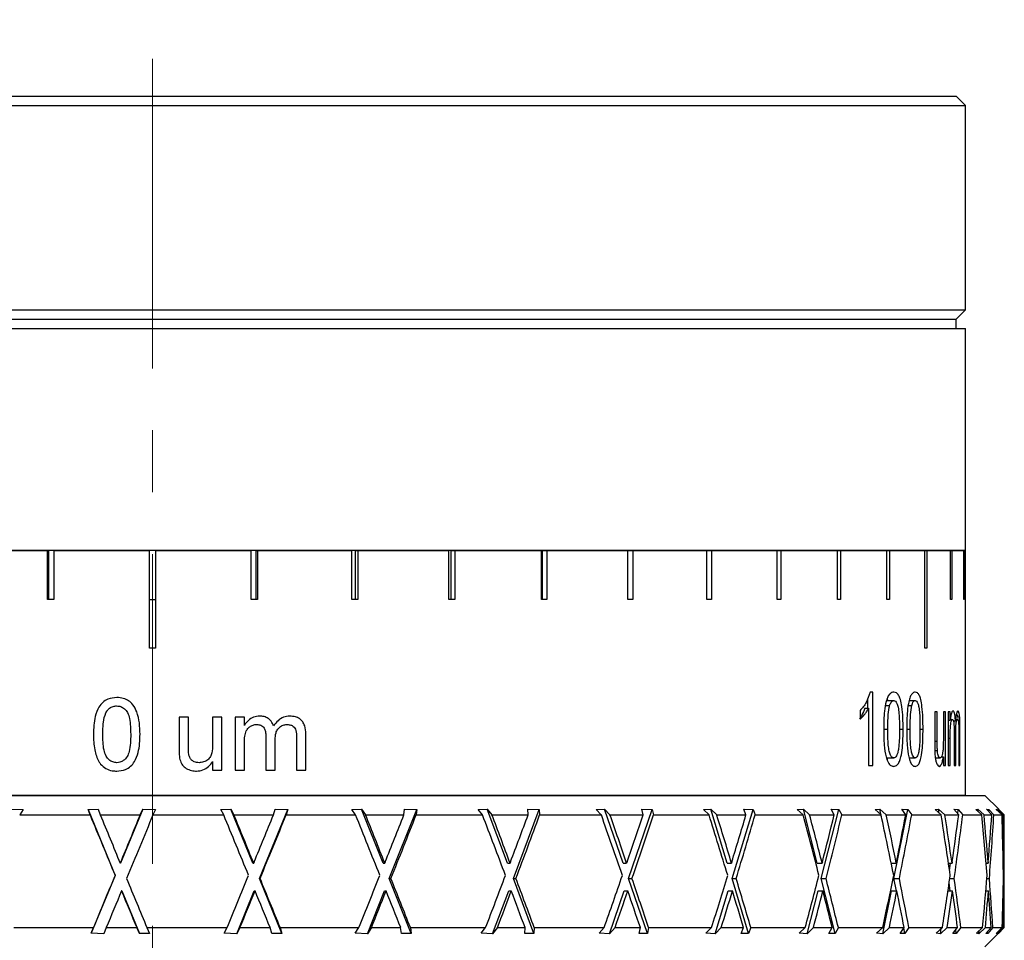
# Model space of a CAD drawing. Header units: inches. Extents: x 1.1 to 18.8, y 2.6 to 15.5.
# Tile 8 of 12: x 10.9 to 12.5, y 8.7 to 10.2. Entities that reach past the tile are written whole.
import ezdxf

# ---------------------------------------------------------------- set-up
doc = ezdxf.new("R2010")
doc.units = ezdxf.units.IN
doc.header["$MEASUREMENT"] = 0
doc.linetypes.add('CENTERX2', pattern=[0.8, 0.5, -0.1, 0.1, -0.1])
doc.layers.add('SLD-0', color=7, linetype='Continuous')

msp = doc.modelspace()

# ---------------------------------------------------------------- linework, layer by layer
at = {"color": 7, "linetype": 'Continuous', "lineweight": 25}
for p, q in [((9.7958, 10.0588), (12.3908, 10.0588)), ((12.4058, 10.0438), (12.3908, 10.0588)), ((9.7808, 10.0438), (12.4058, 10.0438)), ((12.4058, 9.7138), (12.4058, 10.0438)), ((9.7808, 9.7138), (12.4058, 9.7138)), ((12.3908, 9.6988), (12.4058, 9.7138)), ((9.7958, 9.6988), (12.3908, 9.6988)), ((12.3908, 9.6838), (12.3908, 9.6988)), ((9.7808, 9.6838), (12.4058, 9.6838)), ((12.4058, 9.3258), (12.4058, 9.6838)), ((9.7808, 9.3258), (12.4058, 9.3258)), ((10.7717, 9.3248), (10.9238, 9.3248)), ((10.9238, 9.246), (10.9238, 9.3248)), ((10.9238, 9.3248), (10.9257, 9.3248)), ((10.9257, 9.3248), (10.9257, 9.246)), ((10.9338, 9.3248), (10.9257, 9.3248)), ((10.9338, 9.3248), (10.9338, 9.246)), ((10.9338, 9.3248), (11.0883, 9.3248)), ((11.0883, 9.1673), (11.0883, 9.3248)), ((11.0983, 9.3248), (11.0883, 9.3248)), ((11.0983, 9.3248), (11.0983, 9.1673)), ((11.0983, 9.3248), (11.2528, 9.3248)), ((11.2528, 9.246), (11.2528, 9.3248)), ((11.2609, 9.3248), (11.2528, 9.3248)), ((11.2609, 9.246), (11.2609, 9.3248)), ((11.2609, 9.3248), (11.2628, 9.3248)), ((11.2628, 9.3248), (11.2628, 9.246)), ((11.2628, 9.3248), (11.4149, 9.3248)), ((11.4149, 9.246), (11.4149, 9.3248)), ((11.4208, 9.3248), (11.4149, 9.3248)), ((11.4208, 9.246), (11.4208, 9.3248)), ((11.4208, 9.3248), (11.4245, 9.3248)), ((11.4245, 9.3248), (11.4245, 9.246)), ((11.4245, 9.3248), (11.5718, 9.3248)), ((11.5718, 9.246), (11.5718, 9.3248)), ((11.5756, 9.3248), (11.5718, 9.3248)), ((11.5756, 9.246), (11.5756, 9.3248)), ((11.5756, 9.3248), (11.5811, 9.3248)), ((11.5811, 9.3248), (11.5811, 9.246)), ((11.5811, 9.3248), (11.7212, 9.3248)), ((11.7212, 9.246), (11.7212, 9.3248)), ((11.7228, 9.3248), (11.7212, 9.3248)), ((11.7228, 9.246), (11.7228, 9.3248)), ((11.7228, 9.3248), (11.73, 9.3248)), ((11.73, 9.3248), (11.73, 9.246)), ((11.73, 9.3248), (11.8607, 9.3248)), ((11.8607, 9.246), (11.8607, 9.3248)), ((11.8607, 9.3248), (11.8688, 9.3248)), ((11.8688, 9.3248), (11.8688, 9.246)), ((11.8688, 9.3248), (11.9881, 9.3248)), ((11.9881, 9.246), (11.9881, 9.3248)), ((11.9881, 9.3248), (11.9954, 9.3248)), ((11.9954, 9.3248), (11.9954, 9.246)), ((11.9954, 9.3248), (12.1014, 9.3248)), ((12.1014, 9.246), (12.1014, 9.3248)), ((12.1014, 9.3248), (12.1078, 9.3248)), ((12.1078, 9.3248), (12.1078, 9.246)), ((12.1078, 9.3248), (12.1988, 9.3248)), ((12.1988, 9.246), (12.1988, 9.3248)), ((12.1988, 9.3248), (12.2041, 9.3248)), ((12.2041, 9.3248), (12.2041, 9.246)), ((12.2041, 9.3248), (12.2787, 9.3248)), ((12.2495, 9.3248), (12.2495, 9.3258)), ((12.2787, 9.246), (12.2787, 9.3248)), ((12.2787, 9.3248), (12.283, 9.3248)), ((12.283, 9.3248), (12.283, 9.246)), ((12.283, 9.3248), (12.34, 9.3248)), ((12.34, 9.1673), (12.34, 9.3248)), ((12.34, 9.3248), (12.3431, 9.3248)), ((12.3431, 9.3248), (12.3431, 9.1673)), ((12.3431, 9.3248), (12.3816, 9.3248)), ((12.3816, 9.246), (12.3816, 9.3248)), ((12.3816, 9.3248), (12.3835, 9.3248)), ((12.3835, 9.3248), (12.3835, 9.246)), ((12.3835, 9.3248), (12.4029, 9.3248)), ((12.4029, 9.246), (12.4029, 9.3248)), ((12.4029, 9.3248), (12.4035, 9.3248)), ((12.4035, 9.3248), (12.4035, 9.246)), ((12.4035, 9.3248), (12.4058, 9.3248)), ((12.4058, 8.9298), (12.4058, 9.3248)), ((10.9338, 9.246), (10.9238, 9.246)), ((11.0883, 9.246), (11.0983, 9.246)), ((11.2628, 9.246), (11.2528, 9.246)), ((11.4245, 9.246), (11.4149, 9.246)), ((11.5811, 9.246), (11.5718, 9.246)), ((11.73, 9.246), (11.7212, 9.246)), ((11.8688, 9.246), (11.8607, 9.246)), ((11.9954, 9.246), (11.9881, 9.246)), ((12.1078, 9.246), (12.1014, 9.246)), ((12.2041, 9.246), (12.1988, 9.246)), ((12.283, 9.246), (12.2787, 9.246)), ((12.3835, 9.246), (12.3816, 9.246)), ((12.4035, 9.246), (12.4029, 9.246)), ((11.0983, 9.1673), (11.0883, 9.1673)), ((12.3431, 9.1673), (12.34, 9.1673)), ((12.2563, 9.0964), (12.2516, 9.0964)), ((12.2563, 8.9779), (12.2563, 9.0964)), ((12.2477, 9.0861), (12.2477, 9.0703)), ((12.2782, 9.0827), (12.2898, 9.0827)), ((12.3147, 9.0827), (12.3244, 9.0827)), ((12.2356, 9.0668), (12.2356, 9.0528)), ((12.243, 9.0703), (12.249, 9.0703)), ((12.249, 9.0703), (12.249, 8.9779)), ((12.2764, 9.0746), (12.2831, 9.0746)), ((12.3132, 9.0746), (12.3188, 9.0746)), ((12.3601, 9.0645), (12.356, 9.0645)), ((12.356, 9.0645), (12.356, 9.0111)), ((12.3601, 9.0174), (12.3601, 9.0645)), ((12.3733, 9.0645), (12.3699, 9.0645)), ((12.3699, 9.0645), (12.3699, 9.019)), ((12.3733, 8.9779), (12.3733, 9.0645)), ((12.381, 9.0645), (12.3779, 9.0645)), ((12.3779, 9.0645), (12.3779, 8.9779)), ((12.381, 9.051), (12.381, 9.0645)), ((11.1513, 9.0561), (11.1363, 9.0561)), ((11.1363, 9.0561), (11.1363, 9.0033)), ((11.1513, 9.0095), (11.1513, 9.0561)), ((11.2054, 9.0561), (11.1904, 9.0561)), ((11.1904, 9.0561), (11.1904, 9.0111)), ((11.2054, 8.9704), (11.2054, 9.0561)), ((11.2416, 9.0561), (11.2266, 9.0561)), ((11.2266, 9.0561), (11.2266, 8.9704)), ((11.2416, 9.0427), (11.2416, 9.0561)), ((12.3779, 9.051), (12.381, 9.051)), ((12.3809, 9.0524), (12.3848, 9.0524)), ((12.3863, 9.05), (12.3894, 9.05)), ((12.3897, 9.0524), (12.3928, 9.0524)), ((11.3408, 8.9704), (11.3408, 9.0289)), ((12.2736, 9.0364), (12.2802, 9.0364)), ((12.2991, 9.0364), (12.305, 9.0364)), ((12.3108, 9.0364), (12.3164, 9.0364)), ((12.3322, 9.0364), (12.3371, 9.0364)), ((12.3873, 9.0331), (12.3873, 8.9779)), ((12.3947, 9.0371), (12.3967, 9.0371)), ((12.3948, 9.0315), (12.3948, 8.9779)), ((12.3967, 8.9779), (12.3967, 9.0371)), ((11.2416, 8.9704), (11.2416, 9.014)), ((11.2762, 9.025), (11.2762, 8.9704)), ((11.2912, 8.9704), (11.2912, 9.0193)), ((11.3258, 9.0234), (11.3258, 8.9704)), ((12.356, 9.0174), (12.3601, 9.0174)), ((12.3779, 9.022), (12.381, 9.022)), ((12.381, 8.9779), (12.381, 9.022)), ((12.3873, 9.0273), (12.3898, 9.0273)), ((12.3898, 8.9779), (12.3898, 9.0273)), ((12.3561, 9.0022), (12.3603, 9.0022)), ((11.1904, 8.9844), (11.1904, 8.9704)), ((12.278, 8.9901), (12.2898, 8.9901)), ((12.3145, 8.9901), (12.3245, 8.9901)), ((12.3569, 8.9901), (12.3645, 8.9901)), ((12.3667, 8.9921), (12.3699, 8.9921)), ((12.3699, 8.9921), (12.3699, 8.9779)), ((11.1904, 8.9704), (11.2054, 8.9704)), ((11.2266, 8.9704), (11.2416, 8.9704)), ((11.2762, 8.9704), (11.2912, 8.9704)), ((11.3258, 8.9704), (11.3408, 8.9704)), ((12.249, 8.9779), (12.2563, 8.9779)), ((12.3699, 8.9779), (12.3733, 8.9779)), ((12.3779, 8.9779), (12.381, 8.9779)), ((12.3873, 8.9779), (12.3898, 8.9779)), ((12.3948, 8.9779), (12.3967, 8.9779)), ((9.7495, 8.9293), (11.0431, 8.9293)), ((9.7808, 8.9298), (11.0933, 8.9298)), ((11.0431, 8.9293), (12.437, 8.9293)), ((11.0933, 8.9298), (12.4058, 8.9298)), ((12.3408, 8.9293), (12.3408, 8.9298)), ((12.4593, 8.9071), (12.437, 8.9293)), ((10.8642, 8.9076), (10.8843, 8.9069)), ((10.8843, 8.9069), (10.8789, 8.898)), ((10.9892, 8.907), (11.0054, 8.9075)), ((10.9926, 8.898), (10.9892, 8.907)), ((10.9892, 8.907), (11.0333, 8.8005)), ((11.0054, 8.9075), (11.009, 8.898)), ((11.0776, 8.9076), (11.0415, 8.8204)), ((11.0732, 8.898), (11.0776, 8.9076)), ((11.0776, 8.9076), (11.098, 8.9069)), ((11.098, 8.9069), (11.094, 8.898)), ((11.2035, 8.907), (11.2196, 8.9075)), ((11.2083, 8.898), (11.2035, 8.907)), ((11.2196, 8.9075), (11.2247, 8.898)), ((11.2555, 8.8204), (11.2196, 8.9075)), ((11.2658, 8.7953), (11.3117, 8.9069)), ((11.2886, 8.898), (11.2913, 8.9076)), ((11.2913, 8.9076), (11.3117, 8.9069)), ((11.3117, 8.9069), (11.3091, 8.898)), ((11.4152, 8.907), (11.4308, 8.9075)), ((11.4212, 8.898), (11.4152, 8.907)), ((11.4308, 8.9075), (11.4372, 8.898)), ((11.4655, 8.8204), (11.4308, 8.9075)), ((11.4755, 8.7953), (11.52, 8.9069)), ((11.4991, 8.898), (11.5002, 8.9076)), ((11.5002, 8.9076), (11.52, 8.9069)), ((11.52, 8.9069), (11.5189, 8.898)), ((11.6189, 8.907), (11.6336, 8.9075)), ((11.6261, 8.898), (11.6189, 8.907)), ((11.6336, 8.9075), (11.6412, 8.898)), ((11.6664, 8.8204), (11.6336, 8.9075)), ((11.6758, 8.7953), (11.7177, 8.9069)), ((11.6991, 8.9076), (11.7177, 8.9069)), ((11.6996, 8.898), (11.6991, 8.9076)), ((11.7177, 8.9069), (11.7182, 8.898)), ((11.8097, 8.907), (11.8231, 8.9075)), ((11.8178, 8.898), (11.8097, 8.907)), ((11.8231, 8.9075), (11.8318, 8.898)), ((11.8531, 8.8204), (11.8231, 8.9075)), ((11.8617, 8.7953), (11.9001, 8.9069)), ((11.8831, 8.9076), (11.9001, 8.9069)), ((11.8852, 8.898), (11.8831, 8.9076)), ((11.9001, 8.9069), (11.9021, 8.898)), ((11.9828, 8.907), (11.9947, 8.9075)), ((11.9917, 8.898), (11.9828, 8.907)), ((11.9947, 8.9075), (12.0041, 8.898)), ((12.0212, 8.8204), (11.9947, 8.9075)), ((12.0288, 8.7953), (12.0627, 8.9069)), ((12.0476, 8.9076), (12.0627, 8.9069)), ((12.0513, 8.898), (12.0476, 8.9076)), ((12.0627, 8.9069), (12.0661, 8.898)), ((12.134, 8.907), (12.144, 8.9075)), ((12.1435, 8.898), (12.134, 8.907)), ((12.144, 8.9075), (12.154, 8.898)), ((12.1663, 8.8204), (12.144, 8.9075)), ((12.1728, 8.7953), (12.2013, 8.9069)), ((12.1887, 8.9076), (12.2013, 8.9069)), ((12.1938, 8.898), (12.1887, 8.9076)), ((12.2013, 8.9069), (12.2061, 8.898)), ((12.2596, 8.907), (12.2675, 8.9075)), ((12.2694, 8.898), (12.2596, 8.907)), ((12.2675, 8.9075), (12.2778, 8.898)), ((12.2702, 8.8945), (12.2675, 8.9075)), ((12.2902, 8.7953), (12.3127, 8.9069)), ((12.3027, 8.9076), (12.3127, 8.9069)), ((12.3092, 8.898), (12.3027, 8.9076)), ((12.3127, 8.9069), (12.3188, 8.898)), ((12.3565, 8.907), (12.3621, 8.9075)), ((12.3664, 8.898), (12.3565, 8.907)), ((12.3621, 8.9075), (12.3725, 8.898)), ((12.363, 8.9011), (12.3621, 8.9075)), ((12.387, 8.9076), (12.394, 8.9069)), ((12.3947, 8.898), (12.387, 8.9076)), ((12.3931, 8.9), (12.394, 8.9069)), ((12.394, 8.9069), (12.4012, 8.898)), ((12.4223, 8.907), (12.4254, 8.9075)), ((12.432, 8.898), (12.4223, 8.907)), ((12.4254, 8.9075), (12.4356, 8.898)), ((12.4257, 8.9038), (12.4254, 8.9075)), ((12.4394, 8.9076), (12.4434, 8.9069)), ((12.4481, 8.898), (12.4394, 8.9076)), ((12.4431, 8.9035), (12.4434, 8.9069)), ((12.4434, 8.9069), (12.4515, 8.898)), ((12.4554, 8.907), (12.456, 8.9075)), ((12.4646, 8.898), (12.4554, 8.907)), ((12.456, 8.9075), (12.4657, 8.898)), ((12.456, 8.9064), (12.456, 8.9075)), ((12.4587, 8.9076), (12.4593, 8.907)), ((12.4682, 8.898), (12.4587, 8.9076)), ((12.4594, 8.9069), (12.4683, 8.898)), ((12.4594, 8.9068), (12.4594, 8.9069)), ((10.8789, 8.898), (10.9926, 8.898)), ((11.009, 8.898), (11.0732, 8.898)), ((11.094, 8.898), (11.2083, 8.898)), ((11.2247, 8.898), (11.2886, 8.898)), ((11.3091, 8.898), (11.4212, 8.898)), ((11.4372, 8.898), (11.4991, 8.898)), ((11.5189, 8.898), (11.6261, 8.898)), ((11.6412, 8.898), (11.6996, 8.898)), ((11.7182, 8.898), (11.8178, 8.898)), ((11.8318, 8.898), (11.8852, 8.898)), ((11.9021, 8.898), (11.9917, 8.898)), ((12.0041, 8.898), (12.0513, 8.898)), ((12.0661, 8.898), (12.1435, 8.898)), ((12.154, 8.898), (12.1938, 8.898)), ((12.2061, 8.898), (12.2694, 8.898)), ((12.2778, 8.898), (12.3092, 8.898)), ((12.3188, 8.898), (12.3664, 8.898)), ((12.3725, 8.898), (12.3947, 8.898)), ((12.4012, 8.898), (12.432, 8.898)), ((12.4356, 8.898), (12.4481, 8.898)), ((12.4515, 8.898), (12.4646, 8.898)), ((12.4657, 8.898), (12.4682, 8.898)), ((12.4683, 8.7161), (12.4683, 8.8962)), ((11.2575, 8.8223), (11.2567, 8.8204)), ((11.469, 8.8223), (11.4682, 8.8204)), ((11.6713, 8.8223), (11.6706, 8.8204)), ((11.8594, 8.8223), (11.8587, 8.8204)), ((12.0286, 8.8223), (12.028, 8.8204)), ((12.1747, 8.8223), (12.1742, 8.8204)), ((12.2942, 8.8223), (12.2938, 8.8204)), ((12.3842, 8.8223), (12.3839, 8.8204)), ((12.4424, 8.8223), (12.4422, 8.8204)), ((12.4673, 8.8223), (12.4673, 8.8204)), ((11.0415, 8.8204), (11.0411, 8.8204)), ((11.2555, 8.8204), (11.2567, 8.8204)), ((11.4655, 8.8204), (11.4682, 8.8204)), ((11.6664, 8.8204), (11.6706, 8.8204)), ((11.8531, 8.8204), (11.8587, 8.8204)), ((12.0212, 8.8204), (12.028, 8.8204)), ((12.1663, 8.8204), (12.1742, 8.8204)), ((12.2857, 8.8204), (12.2938, 8.8204)), ((12.3782, 8.8204), (12.3839, 8.8204)), ((12.38, 8.8082), (12.3817, 8.8204)), ((12.4389, 8.8204), (12.4422, 8.8204)), ((12.4666, 8.8204), (12.4673, 8.8204)), ((11.0333, 8.8005), (10.9945, 8.7069)), ((11.0333, 8.8005), (11.0329, 8.8005)), ((11.2658, 8.7953), (11.267, 8.7953)), ((11.3022, 8.7068), (11.2658, 8.7953)), ((11.5107, 8.7068), (11.4755, 8.7953)), ((11.4755, 8.7953), (11.4782, 8.7953)), ((11.709, 8.7068), (11.6758, 8.7953)), ((11.6758, 8.7953), (11.68, 8.7953)), ((11.8922, 8.7068), (11.8617, 8.7953)), ((11.8617, 8.7953), (11.8673, 8.7953)), ((12.0556, 8.7068), (12.0288, 8.7953)), ((12.0288, 8.7953), (12.0355, 8.7953)), ((12.1954, 8.7068), (12.1728, 8.7953)), ((12.1728, 8.7953), (12.1806, 8.7953)), ((12.2942, 8.7754), (12.2902, 8.7953)), ((12.2902, 8.7953), (12.2989, 8.7953)), ((12.3803, 8.7953), (12.3875, 8.7953)), ((12.4402, 8.7953), (12.4442, 8.7953)), ((12.4669, 8.7953), (12.4677, 8.7953)), ((11.0436, 8.7754), (11.0433, 8.7754)), ((11.0436, 8.7754), (11.0722, 8.7064)), ((11.2292, 8.7063), (11.2576, 8.7754)), ((11.2576, 8.7754), (11.2588, 8.7754)), ((11.4401, 8.7063), (11.4676, 8.7754)), ((11.4676, 8.7754), (11.4703, 8.7754)), ((11.6424, 8.7063), (11.6683, 8.7754)), ((11.6683, 8.7754), (11.6725, 8.7754)), ((11.8311, 8.7063), (11.8549, 8.7754)), ((11.8549, 8.7754), (11.8605, 8.7754)), ((12.0018, 8.7063), (12.0227, 8.7754)), ((12.0227, 8.7754), (12.0295, 8.7754)), ((12.15, 8.7063), (12.1677, 8.7754)), ((12.1677, 8.7754), (12.1756, 8.7754)), ((12.2722, 8.7063), (12.2862, 8.7754)), ((12.2862, 8.7754), (12.2949, 8.7754)), ((12.3774, 8.7754), (12.3847, 8.7754)), ((12.3809, 8.7754), (12.3792, 8.7877)), ((12.4385, 8.7754), (12.4426, 8.7754)), ((12.4665, 8.7754), (12.4674, 8.7754)), ((10.8693, 8.7161), (10.9979, 8.7161)), ((10.9945, 8.7069), (10.9979, 8.7161)), ((11.0187, 8.7161), (11.015, 8.7063)), ((11.0187, 8.7161), (11.0678, 8.7161)), ((11.0722, 8.7064), (11.0678, 8.7161)), ((11.0843, 8.7161), (11.0885, 8.7068)), ((11.0843, 8.7161), (11.2137, 8.7161)), ((11.2088, 8.7069), (11.2137, 8.7161)), ((11.2344, 8.7161), (11.2292, 8.7063)), ((11.2344, 8.7161), (11.2832, 8.7161)), ((11.286, 8.7064), (11.2832, 8.7161)), ((11.2995, 8.7161), (11.3022, 8.7068)), ((11.2995, 8.7161), (11.4265, 8.7161)), ((11.4203, 8.7069), (11.4265, 8.7161)), ((11.4466, 8.7161), (11.4401, 8.7063)), ((11.4466, 8.7161), (11.4939, 8.7161)), ((11.4951, 8.7064), (11.4939, 8.7161)), ((11.5096, 8.7161), (11.5107, 8.7068)), ((11.5096, 8.7161), (11.6311, 8.7161)), ((11.6237, 8.7069), (11.6311, 8.7161)), ((11.6501, 8.7161), (11.6424, 8.7063)), ((11.6501, 8.7161), (11.6948, 8.7161)), ((11.6943, 8.7064), (11.6948, 8.7161)), ((11.7095, 8.7161), (11.709, 8.7068)), ((11.7095, 8.7161), (11.8224, 8.7161)), ((11.8141, 8.7069), (11.8224, 8.7161)), ((11.84, 8.7161), (11.8311, 8.7063)), ((11.84, 8.7161), (11.8808, 8.7161)), ((11.8787, 8.7064), (11.8808, 8.7161)), ((11.8942, 8.7161), (11.8922, 8.7068)), ((11.8942, 8.7161), (11.9958, 8.7161)), ((11.9867, 8.7069), (11.9958, 8.7161)), ((12.0114, 8.7161), (12.0018, 8.7063)), ((12.0114, 8.7161), (12.0474, 8.7161)), ((12.0437, 8.7064), (12.0474, 8.7161)), ((12.0592, 8.7161), (12.0556, 8.7068)), ((12.0592, 8.7161), (12.147, 8.7161)), ((12.1373, 8.7069), (12.147, 8.7161)), ((12.1602, 8.7161), (12.15, 8.7063)), ((12.1602, 8.7161), (12.1905, 8.7161)), ((12.1853, 8.7064), (12.1905, 8.7161)), ((12.2004, 8.7161), (12.1954, 8.7068)), ((12.2004, 8.7161), (12.2722, 8.7161)), ((12.2622, 8.7069), (12.2722, 8.7161)), ((12.2828, 8.7161), (12.2722, 8.7063)), ((12.2828, 8.7161), (12.3067, 8.7161)), ((12.3001, 8.7064), (12.3067, 8.7161)), ((12.308, 8.7068), (12.3063, 8.7155)), ((12.3143, 8.7161), (12.308, 8.7068)), ((12.3143, 8.7161), (12.3684, 8.7161)), ((12.3584, 8.7069), (12.3684, 8.7161)), ((12.376, 8.7161), (12.3654, 8.7063)), ((12.3654, 8.7063), (12.3666, 8.7144)), ((12.376, 8.7161), (12.3929, 8.7161)), ((12.3851, 8.7064), (12.3929, 8.7161)), ((12.3907, 8.7068), (12.3899, 8.7124)), ((12.3982, 8.7161), (12.3907, 8.7068)), ((12.3982, 8.7161), (12.4332, 8.7161)), ((12.4233, 8.7069), (12.4332, 8.7161)), ((12.4377, 8.7161), (12.4273, 8.7063)), ((12.4273, 8.7063), (12.4277, 8.7109)), ((12.437, 8.6848), (12.4683, 8.7161)), ((12.4377, 8.7161), (12.4472, 8.7161)), ((12.4384, 8.7064), (12.4472, 8.7161)), ((12.4499, 8.7161), (12.4415, 8.7068)), ((12.4499, 8.7161), (12.465, 8.7161)), ((12.4556, 8.7069), (12.465, 8.7161)), ((12.4663, 8.7161), (12.4563, 8.7063)), ((12.4585, 8.7064), (12.4681, 8.7161)), ((12.4683, 8.7161), (12.4591, 8.7068)), ((12.4663, 8.7161), (12.4681, 8.7161)), ((12.4683, 8.7161), (12.4683, 8.7161)), ((11.015, 8.7063), (10.9945, 8.7069)), ((11.0885, 8.7068), (11.0722, 8.7064)), ((11.2292, 8.7063), (11.2088, 8.7069)), ((11.3022, 8.7068), (11.286, 8.7064)), ((11.4401, 8.7063), (11.4203, 8.7069)), ((11.5107, 8.7068), (11.4951, 8.7064)), ((11.6424, 8.7063), (11.6237, 8.7069)), ((11.709, 8.7068), (11.6943, 8.7064)), ((11.8311, 8.7063), (11.8141, 8.7069)), ((11.8922, 8.7068), (11.8787, 8.7064)), ((12.0018, 8.7063), (11.9867, 8.7069)), ((12.0556, 8.7068), (12.0437, 8.7064)), ((12.15, 8.7063), (12.1373, 8.7069)), ((12.1954, 8.7068), (12.1853, 8.7064)), ((12.2722, 8.7063), (12.2622, 8.7069)), ((12.308, 8.7068), (12.3001, 8.7064)), ((12.3654, 8.7063), (12.3584, 8.7069)), ((12.3907, 8.7068), (12.3851, 8.7064)), ((12.4273, 8.7063), (12.4233, 8.7069)), ((12.4415, 8.7068), (12.4384, 8.7064)), ((12.4415, 8.7068), (12.4413, 8.7096)), ((12.4563, 8.7063), (12.4556, 8.7069)), ((12.4563, 8.7063), (12.4563, 8.7077)), ((12.4591, 8.7068), (12.4585, 8.7064)), ((12.4591, 8.7068), (12.4591, 8.707))]:
    msp.add_line(p, q, dxfattribs=at)
for centre, major_axis, ratio, start_param, end_param in [((11.0933, 8.7787), (-1.3743, 3.3195), 0.013216, 1.529377, 1.558754), ((11.0933, 8.8184), (-1.3743, 3.3195), 0.013216, 1.541335, 1.56473), ((11.0933, 8.8223), (1.3743, 3.3195), 0.013216, 1.553467, 1.576862), ((11.0933, 8.7722), (1.3743, 3.3195), 0.013216, 1.538345, 1.569305), ((11.0933, 8.7787), (-1.3678, 3.319), 0.042293, 4.701532, 4.730909), ((11.0933, 8.8184), (-1.3678, 3.319), 0.042293, 4.695556, 4.718951), ((11.0933, 8.8223), (1.3678, 3.319), 0.042293, 4.729817, 4.752617), ((11.0933, 8.7722), (1.3678, 3.319), 0.042293, 4.73678, 4.76774), ((11.0933, 8.7787), (-1.3364, 3.317), 0.097529, 4.679686, 4.709063), ((11.0933, 8.8184), (-1.3364, 3.317), 0.097529, 4.673709, 4.697105), ((11.0933, 8.8223), (1.3364, 3.317), 0.097529, 4.751663, 4.774464), ((11.0933, 8.7722), (1.3364, 3.317), 0.097529, 4.758626, 4.789586), ((11.0933, 8.7787), (-1.2793, 3.3138), 0.15206, 4.660323, 4.6897), ((11.0933, 8.8184), (-1.2793, 3.3138), 0.15206, 4.654346, 4.677742), ((11.0933, 8.8223), (1.2793, 3.3138), 0.15206, 4.771026, 4.793827), ((11.0933, 8.7722), (1.2793, 3.3138), 0.15206, 4.777989, 4.808949), ((11.0933, 8.7787), (-1.1953, 3.3105), 0.205278, 4.644974, 4.674351), ((11.0933, 8.8184), (-1.1953, 3.3105), 0.205278, 4.638997, 4.662393), ((11.0933, 8.8223), (1.1953, 3.3105), 0.205278, 4.786375, 4.809176), ((11.0933, 8.7722), (1.1953, 3.3105), 0.205278, 4.793338, 4.824298), ((11.0933, 8.7787), (-1.0826, 3.3079), 0.256276, 4.635285, 4.664662), ((11.0933, 8.8184), (-1.0826, 3.3079), 0.256276, 4.629309, 4.652704), ((11.0933, 8.8223), (1.0826, 3.3079), 0.256276, 4.796063, 4.818864), ((11.0933, 8.7722), (1.0826, 3.3079), 0.256276, 4.803027, 4.833987), ((11.0933, 8.7787), (-0.939, 3.3073), 0.303713, 4.632944, 4.662321), ((11.0933, 8.8184), (-0.939, 3.3073), 0.303713, 4.626968, 4.650363), ((11.0933, 8.8223), (0.939, 3.3073), 0.303713, 4.798405, 4.821205), ((11.0933, 8.7722), (0.939, 3.3073), 0.303713, 4.805368, 4.836328), ((11.0933, 8.7787), (-0.7629, 3.3091), 0.345704, 4.639427, 4.668804), ((11.0933, 8.8184), (-0.7629, 3.3091), 0.345704, 4.633451, 4.656846), ((11.0933, 8.8223), (0.7629, 3.3091), 0.345704, 4.791922, 4.814722), ((11.0933, 8.7722), (0.7629, 3.3091), 0.345704, 4.798885, 4.829845), ((11.0933, 8.7787), (-0.5544, 3.3129), 0.379815, 4.655482, 4.684859), ((11.0933, 8.8184), (-0.5544, 3.3129), 0.379815, 4.649506, 4.672902), ((11.0933, 8.8223), (0.5544, 3.3129), 0.379815, 4.775866, 4.798667), ((11.0933, 8.7722), (0.5544, 3.3129), 0.379815, 4.78283, 4.81379), ((11.0933, 8.7787), (-0.3176, 3.3171), 0.403316, 4.680368, 4.709745), ((11.0933, 8.8184), (-0.3176, 3.3171), 0.403316, 4.674391, 4.697787), ((11.0933, 8.8223), (0.3176, 3.3171), 0.403316, 4.750981, 4.773782), ((11.0933, 8.7722), (0.3176, 3.3171), 0.403316, 4.757945, 4.788904), ((11.0933, 8.7787), (-0.062, 3.3194), 0.413804, 4.711229, 4.740607), ((11.0933, 8.8184), (-0.062, 3.3194), 0.413804, 4.705253, 4.728649), ((11.0933, 8.8223), (0.062, 3.3194), 0.413804, 4.720119, 4.74292), ((11.0933, 8.7722), (0.062, 3.3194), 0.413804, 4.727083, 4.758042), ((11.0933, 8.8223), (1.3743, 3.3195), 0.013216, 1.582839, 1.608288), ((11.0933, 8.8184), (-1.3743, 3.3195), 0.013216, 1.572288, 1.596155), ((11.0933, 8.8223), (1.3678, 3.319), 0.042293, 4.697797, 4.723246), ((11.0933, 8.8184), (-1.3678, 3.319), 0.042293, 4.664131, 4.687998), ((11.0933, 8.8223), (1.3364, 3.317), 0.097529, 4.719643, 4.745092), ((11.0933, 8.8184), (-1.3364, 3.317), 0.097529, 4.642285, 4.666152), ((11.0933, 8.8223), (1.2793, 3.3138), 0.15206, 4.739006, 4.764455), ((11.0933, 8.8184), (-1.2793, 3.3138), 0.15206, 4.622922, 4.646789), ((11.0933, 8.8223), (1.1953, 3.3105), 0.205278, 4.754355, 4.779804), ((11.0933, 8.8184), (-1.1953, 3.3105), 0.205278, 4.607573, 4.63144), ((11.0933, 8.8223), (1.0826, 3.3079), 0.256276, 4.764044, 4.789493), ((11.0933, 8.8184), (-1.0826, 3.3079), 0.256276, 4.597884, 4.621751), ((11.0933, 8.8223), (0.939, 3.3073), 0.303713, 4.766385, 4.791834), ((11.0933, 8.8184), (-0.939, 3.3073), 0.303713, 4.595543, 4.61941), ((11.0933, 8.8223), (0.7629, 3.3091), 0.345704, 4.759902, 4.785351), ((11.0933, 8.8184), (-0.7629, 3.3091), 0.345704, 4.602026, 4.625893), ((11.0933, 8.8223), (0.5544, 3.3129), 0.379815, 4.743847, 4.769296), ((11.0933, 8.8184), (-0.5544, 3.3129), 0.379815, 4.618081, 4.641948), ((11.0933, 8.8223), (0.3176, 3.3171), 0.403316, 4.718961, 4.74441), ((11.0933, 8.8184), (-0.3176, 3.3171), 0.403316, 4.642967, 4.666833), ((11.0933, 8.8223), (0.062, 3.3194), 0.413804, 4.6881, 4.713548), ((11.0933, 8.8184), (-0.062, 3.3194), 0.413804, 4.673829, 4.697695), ((11.0933, 8.7722), (1.3743, 3.3195), 0.013216, 1.575281, 1.593167), ((11.0933, 8.7787), (-1.3743, 3.3195), 0.013216, 1.566312, 1.584199), ((11.0933, 8.7722), (1.3678, 3.319), 0.042293, 4.712917, 4.730804), ((11.0933, 8.7787), (-1.3678, 3.319), 0.042293, 4.676087, 4.693974), ((11.0933, 8.7722), (1.3364, 3.317), 0.097529, 4.734764, 4.75265), ((11.0933, 8.7787), (-1.3364, 3.317), 0.097529, 4.654241, 4.672128), ((11.0933, 8.7722), (1.2793, 3.3138), 0.15206, 4.754127, 4.772013), ((11.0933, 8.7787), (-1.2793, 3.3138), 0.15206, 4.634878, 4.652765), ((11.0933, 8.7722), (1.1953, 3.3105), 0.205278, 4.769475, 4.787362), ((11.0933, 8.7787), (-1.1953, 3.3105), 0.205278, 4.619529, 4.637416), ((11.0933, 8.7722), (1.0826, 3.3079), 0.256276, 4.779164, 4.79705), ((11.0933, 8.7787), (-1.0826, 3.3079), 0.256276, 4.609841, 4.627728), ((11.0933, 8.7722), (0.939, 3.3073), 0.303713, 4.781505, 4.799392), ((11.0933, 8.7787), (-0.939, 3.3073), 0.303713, 4.607499, 4.625386), ((11.0933, 8.7722), (0.7629, 3.3091), 0.345704, 4.775022, 4.792909), ((11.0933, 8.7787), (-0.7629, 3.3091), 0.345704, 4.613982, 4.631869), ((11.0933, 8.7722), (0.5544, 3.3129), 0.379815, 4.758967, 4.776853), ((11.0933, 8.7787), (-0.5544, 3.3129), 0.379815, 4.630038, 4.647925), ((11.0933, 8.7722), (0.3176, 3.3171), 0.403316, 4.734082, 4.751968), ((11.0933, 8.7787), (-0.3176, 3.3171), 0.403316, 4.654923, 4.67281), ((11.0933, 8.7722), (0.062, 3.3194), 0.413804, 4.70322, 4.721106), ((11.0933, 8.7787), (-0.062, 3.3194), 0.413804, 4.685785, 4.703672)]:
    msp.add_ellipse(centre, major_axis=major_axis, ratio=ratio, start_param=start_param, end_param=end_param, dxfattribs=at)
for points, knots in [([(12.2516, 9.0964), (12.2497, 9.0905), (12.2466, 9.0814), (12.2408, 9.0724), (12.2373, 9.0687), (12.2356, 9.0668)], [0, 0, 0, 0, 0.473826, 0.734292, 1, 1, 1, 1]), ([(12.2898, 9.0964), (12.2878, 9.096), (12.2843, 9.0953), (12.2801, 9.089), (12.2768, 9.0795), (12.2739, 9.0616), (12.2737, 9.0463), (12.2736, 9.0364)], [0, 0, 0, 0, 0.18144, 0.305326, 0.428968, 0.632327, 1, 1, 1, 1]), ([(12.305, 9.0364), (12.3049, 9.0426), (12.3048, 9.0549), (12.3034, 9.0714), (12.3011, 9.0841), (12.2978, 9.0915), (12.2941, 9.0957), (12.2913, 9.0962), (12.2898, 9.0964)], [0, 0, 0, 0, 0.231423, 0.461254, 0.62644, 0.745353, 0.86371, 1, 1, 1, 1]), ([(12.3245, 9.0964), (12.3227, 9.096), (12.3198, 9.0953), (12.3163, 9.0889), (12.3135, 9.0793), (12.3111, 9.0615), (12.3109, 9.0462), (12.3108, 9.0364)], [0, 0, 0, 0, 0.181884, 0.305534, 0.428938, 0.63416, 1, 1, 1, 1]), ([(12.3371, 9.0364), (12.3371, 9.0426), (12.337, 9.0549), (12.3358, 9.0714), (12.3338, 9.0841), (12.3312, 9.0915), (12.3281, 9.0957), (12.3257, 9.0962), (12.3245, 9.0964)], [0, 0, 0, 0, 0.23175, 0.461916, 0.6276, 0.746476, 0.864804, 1, 1, 1, 1]), ([(11.0356, 9.0876), (11.0307, 9.0872), (11.0225, 9.0865), (11.0127, 9.0802), (11.0052, 9.0707), (10.9988, 9.0531), (10.9983, 9.0379), (10.998, 9.0282)], [0, 0, 0, 0, 0.181868, 0.305528, 0.428942, 0.6341, 1, 1, 1, 1]), ([(11.0732, 9.0282), (11.073, 9.0344), (11.0727, 9.0466), (11.069, 9.0629), (11.0631, 9.0755), (11.0551, 9.0828), (11.0459, 9.0869), (11.0392, 9.0874), (11.0356, 9.0876)], [0, 0, 0, 0, 0.23174, 0.461895, 0.627563, 0.746437, 0.864764, 1, 1, 1, 1]), ([(12.2791, 9.0853), (12.2792, 9.085), (12.2794, 9.0844), (12.2796, 9.0834), (12.2796, 9.0827)], [0, 0, 0, 0, 0.355924, 1, 1, 1, 1]), ([(12.2831, 9.0746), (12.2839, 9.0765), (12.2852, 9.08), (12.2876, 9.0824), (12.2891, 9.0826), (12.2898, 9.0827)], [0, 0, 0, 0, 0.418277, 0.744718, 1, 1, 1, 1]), ([(12.2898, 9.0827), (12.2907, 9.0825), (12.2926, 9.0821), (12.2951, 9.0781), (12.2973, 9.0714), (12.2989, 9.057), (12.299, 9.045), (12.2991, 9.0364)], [0, 0, 0, 0, 0.118473, 0.237972, 0.375856, 0.556555, 1, 1, 1, 1]), ([(12.3188, 9.0746), (12.3192, 9.0758), (12.32, 9.0786), (12.3218, 9.0817), (12.3234, 9.0827), (12.3243, 9.0827), (12.3244, 9.0827)], [0, 0, 0, 0, 0.246006, 0.601169, 0.936607, 1, 1, 1, 1]), ([(12.3244, 9.0827), (12.3252, 9.0825), (12.3268, 9.0821), (12.3289, 9.0781), (12.3307, 9.0715), (12.3321, 9.0571), (12.3321, 9.045), (12.3322, 9.0364)], [0, 0, 0, 0, 0.117618, 0.23625, 0.374294, 0.554766, 1, 1, 1, 1]), ([(11.0131, 9.0283), (11.0131, 9.0315), (11.0132, 9.038), (11.0143, 9.0497), (11.016, 9.0595), (11.0193, 9.0651), (11.0198, 9.0661)], [0, 0, 0, 0, 0.251333, 0.502844, 0.910865, 1, 1, 1, 1]), ([(11.0198, 9.0661), (11.0208, 9.0672), (11.0231, 9.07), (11.0281, 9.0731), (11.0326, 9.074), (11.0351, 9.0741), (11.0354, 9.0741)], [0, 0, 0, 0, 0.245969, 0.601177, 0.936648, 1, 1, 1, 1]), ([(11.0354, 9.0741), (11.0377, 9.0739), (11.0422, 9.0735), (11.0484, 9.0695), (11.0538, 9.0629), (11.0578, 9.0487), (11.058, 9.0367), (11.0581, 9.0283)], [0, 0, 0, 0, 0.117646, 0.236307, 0.374344, 0.554823, 1, 1, 1, 1]), ([(12.243, 9.0703), (12.2415, 9.0663), (12.2389, 9.0594), (12.2359, 9.0548), (12.2345, 9.0528)], [0, 0, 0, 0, 0.559686, 1, 1, 1, 1]), ([(12.2356, 9.0528), (12.238, 9.0551), (12.2416, 9.0586), (12.2461, 9.0646), (12.248, 9.0684), (12.249, 9.0703)], [0, 0, 0, 0, 0.491701, 0.744371, 1, 1, 1, 1]), ([(12.2802, 9.0364), (12.2802, 9.0397), (12.2803, 9.0463), (12.2807, 9.0581), (12.2815, 9.068), (12.2829, 9.0736), (12.2831, 9.0746)], [0, 0, 0, 0, 0.251251, 0.502683, 0.909048, 1, 1, 1, 1]), ([(12.3164, 9.0364), (12.3164, 9.0397), (12.3164, 9.0463), (12.3168, 9.0581), (12.3175, 9.068), (12.3186, 9.0736), (12.3188, 9.0746)], [0, 0, 0, 0, 0.251336, 0.50285, 0.910934, 1, 1, 1, 1]), ([(12.3856, 9.066), (12.385, 9.0657), (12.3838, 9.0651), (12.3822, 9.0596), (12.3813, 9.0543), (12.381, 9.0513), (12.381, 9.051)], [0, 0, 0, 0, 0.327452, 0.657856, 0.962667, 1, 1, 1, 1]), ([(12.3894, 9.05), (12.3892, 9.0526), (12.3889, 9.0576), (12.388, 9.0628), (12.3868, 9.0656), (12.386, 9.0659), (12.3856, 9.066)], [0, 0, 0, 0, 0.283231, 0.518384, 0.753679, 1, 1, 1, 1]), ([(12.3933, 9.066), (12.3929, 9.0657), (12.3919, 9.065), (12.3904, 9.0589), (12.3898, 9.053), (12.3894, 9.05)], [0, 0, 0, 0, 0.324659, 0.652372, 1, 1, 1, 1]), ([(12.3912, 9.0615), (12.392, 9.06), (12.3931, 9.058), (12.3935, 9.0545), (12.3935, 9.0537)], [0, 0, 0, 0, 0.778494, 1, 1, 1, 1]), ([(12.3967, 9.0371), (12.3967, 9.0416), (12.3967, 9.0486), (12.3962, 9.0572), (12.3955, 9.0623), (12.3945, 9.0655), (12.3938, 9.0658), (12.3933, 9.066)], [0, 0, 0, 0, 0.297358, 0.462712, 0.628917, 0.783872, 1, 1, 1, 1]), ([(11.2661, 9.0576), (11.2628, 9.0573), (11.2562, 9.0566), (11.2479, 9.0512), (11.2436, 9.046), (11.2418, 9.043), (11.2416, 9.0427)], [0, 0, 0, 0, 0.327127, 0.6572, 0.961823, 1, 1, 1, 1]), ([(11.2416, 9.014), (11.2417, 9.0178), (11.2419, 9.0244), (11.2439, 9.033), (11.2478, 9.0388), (11.2528, 9.0422), (11.2576, 9.0439), (11.2607, 9.044), (11.2618, 9.044)], [0, 0, 0, 0, 0.276433, 0.484041, 0.629371, 0.775296, 0.921168, 1, 1, 1, 1]), ([(11.2618, 9.044), (11.264, 9.0439), (11.2675, 9.0436), (11.2715, 9.0411), (11.2741, 9.0376), (11.2759, 9.0322), (11.2761, 9.0276), (11.2762, 9.025)], [0, 0, 0, 0, 0.245096, 0.376265, 0.507369, 0.714604, 1, 1, 1, 1]), ([(11.2889, 9.0417), (11.2878, 9.0443), (11.2858, 9.0492), (11.28, 9.0543), (11.2734, 9.0572), (11.2686, 9.0574), (11.2661, 9.0576)], [0, 0, 0, 0, 0.283431, 0.518535, 0.753787, 1, 1, 1, 1]), ([(11.3148, 9.0576), (11.3114, 9.0572), (11.3045, 9.0566), (11.2953, 9.0505), (11.291, 9.0447), (11.2889, 9.0417)], [0, 0, 0, 0, 0.324218, 0.65148, 1, 1, 1, 1]), ([(11.2912, 9.0193), (11.2914, 9.0231), (11.2917, 9.0291), (11.2951, 9.0367), (11.2998, 9.0411), (11.3054, 9.0437), (11.3093, 9.0439), (11.3112, 9.044)], [0, 0, 0, 0, 0.317493, 0.494921, 0.673611, 0.842371, 1, 1, 1, 1]), ([(11.3112, 9.044), (11.313, 9.0439), (11.3164, 9.0436), (11.3205, 9.0413), (11.3235, 9.0382), (11.3258, 9.0322), (11.3258, 9.0271), (11.3258, 9.0234)], [0, 0, 0, 0, 0.186255, 0.348212, 0.482519, 0.616966, 1, 1, 1, 1]), ([(11.3408, 9.0289), (11.3406, 9.0334), (11.3402, 9.0403), (11.3361, 9.0488), (11.3308, 9.0538), (11.3234, 9.057), (11.318, 9.0574), (11.3148, 9.0576)], [0, 0, 0, 0, 0.297622, 0.463018, 0.62927, 0.784172, 1, 1, 1, 1]), ([(12.381, 9.022), (12.381, 9.0258), (12.381, 9.0326), (12.3814, 9.0412), (12.3822, 9.047), (12.3831, 9.0505), (12.384, 9.0522), (12.3846, 9.0523), (12.3848, 9.0524)], [0, 0, 0, 0, 0.276354, 0.483818, 0.629136, 0.775047, 0.920948, 1, 1, 1, 1]), ([(12.3848, 9.0524), (12.3852, 9.0522), (12.3858, 9.0519), (12.3865, 9.0494), (12.387, 9.0459), (12.3873, 9.0403), (12.3873, 9.0358), (12.3873, 9.0331)], [0, 0, 0, 0, 0.2454756, 0.3767026, 0.5078623, 0.7151564, 1, 1, 1, 1]), ([(12.3898, 9.0273), (12.3898, 9.0312), (12.3899, 9.0373), (12.3904, 9.0449), (12.3911, 9.0493), (12.392, 9.052), (12.3926, 9.0522), (12.3928, 9.0524)], [0, 0, 0, 0, 0.3173469, 0.4946987, 0.6733086, 0.8420875, 1, 1, 1, 1]), ([(12.3928, 9.0524), (12.3931, 9.0522), (12.3936, 9.052), (12.3941, 9.0496), (12.3945, 9.0465), (12.3948, 9.0404), (12.3948, 9.0353), (12.3948, 9.0315)], [0, 0, 0, 0, 0.186159, 0.34825, 0.482565, 0.617028, 1, 1, 1, 1]), ([(10.998, 9.0282), (10.9981, 9.024), (10.9983, 9.0156), (11.0002, 9.0006), (11.0038, 8.9883), (11.0085, 8.9815), (11.0094, 8.9802)], [0, 0, 0, 0, 0.251306, 0.5029345, 0.9067859, 1, 1, 1, 1]), ([(11.0356, 8.9824), (11.0334, 8.9826), (11.0289, 8.9831), (11.0228, 8.987), (11.0174, 8.9935), (11.0134, 9.0078), (11.0132, 9.0198), (11.0131, 9.0283)], [0, 0, 0, 0, 0.1161791, 0.233291, 0.3727165, 0.5525787, 1, 1, 1, 1]), ([(11.0581, 9.0283), (11.0581, 9.0235), (11.0579, 9.0141), (11.0563, 9.0019), (11.0529, 8.9919), (11.0472, 8.986), (11.0411, 8.9828), (11.0374, 8.9826), (11.0356, 8.9824)], [0, 0, 0, 0, 0.25173, 0.491567, 0.645905, 0.802124, 0.907524, 1, 1, 1, 1]), ([(11.0356, 8.9689), (11.0404, 8.9693), (11.0485, 8.97), (11.0583, 8.9762), (11.0658, 8.9855), (11.0724, 9.003), (11.0728, 9.0183), (11.0732, 9.0282)], [0, 0, 0, 0, 0.180784, 0.303585, 0.426219, 0.626625, 1, 1, 1, 1]), ([(12.2736, 9.0364), (12.2736, 9.0321), (12.2737, 9.0236), (12.2746, 9.0085), (12.2762, 8.996), (12.2782, 8.9891), (12.2786, 8.9878)], [0, 0, 0, 0, 0.25117, 0.502666, 0.905052, 1, 1, 1, 1]), ([(12.2898, 8.9901), (12.2889, 8.9903), (12.287, 8.9907), (12.2844, 8.9948), (12.2821, 9.0013), (12.2804, 9.0158), (12.2803, 9.0278), (12.2802, 9.0364)], [0, 0, 0, 0, 0.117234, 0.235412, 0.374451, 0.554595, 1, 1, 1, 1]), ([(12.2898, 8.9764), (12.2918, 8.9768), (12.2952, 8.9775), (12.2991, 8.9837), (12.3021, 8.9931), (12.3047, 9.0109), (12.3049, 9.0263), (12.305, 9.0364)], [0, 0, 0, 0, 0.180465, 0.30365, 0.426695, 0.626205, 1, 1, 1, 1]), ([(12.2991, 9.0364), (12.299, 9.0316), (12.299, 9.0221), (12.2983, 9.0098), (12.2969, 8.9996), (12.2947, 8.9937), (12.2921, 8.9905), (12.2906, 8.9902), (12.2898, 8.9901)], [0, 0, 0, 0, 0.25141, 0.491015, 0.644955, 0.800758, 0.906876, 1, 1, 1, 1]), ([(12.3108, 9.0364), (12.3108, 9.0321), (12.3109, 9.0236), (12.3116, 9.0085), (12.313, 8.996), (12.3147, 8.9891), (12.315, 8.9878)], [0, 0, 0, 0, 0.251311, 0.502945, 0.906853, 1, 1, 1, 1]), ([(12.3245, 8.9901), (12.3237, 8.9903), (12.3221, 8.9907), (12.3199, 8.9947), (12.318, 9.0013), (12.3165, 9.0158), (12.3164, 9.0278), (12.3164, 9.0364)], [0, 0, 0, 0, 0.116141, 0.233214, 0.372652, 0.552502, 1, 1, 1, 1]), ([(12.3245, 8.9764), (12.3261, 8.9768), (12.329, 8.9775), (12.3323, 8.9837), (12.3347, 8.9931), (12.3369, 9.0109), (12.337, 9.0263), (12.3371, 9.0364)], [0, 0, 0, 0, 0.180794, 0.303585, 0.426208, 0.626646, 1, 1, 1, 1]), ([(12.3322, 9.0364), (12.3322, 9.0316), (12.3321, 9.0221), (12.3316, 9.0098), (12.3304, 8.9996), (12.3285, 8.9937), (12.3264, 8.9905), (12.3251, 8.9902), (12.3245, 8.9901)], [0, 0, 0, 0, 0.25174, 0.491587, 0.645938, 0.80217, 0.907547, 1, 1, 1, 1]), ([(12.3603, 9.0022), (12.3603, 9.0035), (12.3601, 9.006), (12.3601, 9.0111), (12.3601, 9.0149), (12.3601, 9.0174)], [0, 0, 0, 0, 0.2509403, 0.5014378, 1, 1, 1, 1]), ([(12.3699, 9.019), (12.3698, 9.0147), (12.3698, 9.0082), (12.3691, 8.9998), (12.368, 8.9944), (12.3664, 8.9908), (12.3651, 8.9903), (12.3645, 8.9901)], [0, 0, 0, 0, 0.309432, 0.469331, 0.630473, 0.817819, 1, 1, 1, 1]), ([(11.1363, 9.0033), (11.1363, 9.0021), (11.1363, 8.9999), (11.1364, 8.9954), (11.1368, 8.992), (11.1371, 8.9898)], [0, 0, 0, 0, 0.250363, 0.500758, 1, 1, 1, 1]), ([(11.1522, 8.9944), (11.152, 8.9957), (11.1516, 8.9982), (11.1514, 9.0032), (11.1513, 9.007), (11.1513, 9.0095)], [0, 0, 0, 0, 0.25094, 0.501438, 1, 1, 1, 1]), ([(11.1904, 9.0111), (11.1903, 9.0068), (11.1901, 9.0003), (11.1872, 8.992), (11.1825, 8.9867), (11.1759, 8.9832), (11.1709, 8.9827), (11.1684, 8.9824)], [0, 0, 0, 0, 0.309573, 0.46949, 0.630652, 0.817966, 1, 1, 1, 1]), ([(12.356, 9.0111), (12.356, 9.01), (12.356, 9.0077), (12.356, 9.0031), (12.3562, 8.9998), (12.3562, 8.9975)], [0, 0, 0, 0, 0.250362, 0.500757, 1, 1, 1, 1]), ([(12.3562, 8.9975), (12.3565, 8.9945), (12.3568, 8.9893), (12.3583, 8.9826), (12.3602, 8.9784), (12.3621, 8.9766), (12.3631, 8.9764), (12.3635, 8.9764)], [0, 0, 0, 0, 0.239139, 0.425646, 0.657284, 0.900579, 1, 1, 1, 1]), ([(12.3645, 8.9901), (12.3638, 8.9903), (12.3627, 8.9907), (12.3614, 8.9941), (12.3606, 8.998), (12.3604, 9.0009), (12.3603, 9.0022)], [0, 0, 0, 0, 0.363836, 0.587185, 0.810956, 1, 1, 1, 1]), ([(11.0094, 8.9802), (11.0121, 8.9776), (11.0175, 8.9724), (11.0271, 8.9693), (11.0332, 8.969), (11.0356, 8.9689)], [0, 0, 0, 0, 0.377747, 0.757703, 1, 1, 1, 1]), ([(11.1371, 8.9898), (11.1379, 8.9869), (11.1392, 8.9817), (11.1445, 8.975), (11.1518, 8.9709), (11.1588, 8.9691), (11.1631, 8.9689), (11.1643, 8.9689)], [0, 0, 0, 0, 0.239174, 0.425704, 0.6573442, 0.9006303, 1, 1, 1, 1]), ([(11.1684, 8.9824), (11.1657, 8.9827), (11.1614, 8.9831), (11.1563, 8.9865), (11.1534, 8.9902), (11.1526, 8.9931), (11.1522, 8.9944)], [0, 0, 0, 0, 0.363908, 0.587239, 0.81099, 1, 1, 1, 1]), ([(11.1643, 8.9689), (11.1678, 8.9692), (11.1749, 8.9699), (11.1842, 8.9757), (11.1883, 8.9815), (11.1904, 8.9844)], [0, 0, 0, 0, 0.3315825, 0.6663087, 1, 1, 1, 1]), ([(12.2786, 8.9878), (12.28, 8.9847), (12.2827, 8.9791), (12.2868, 8.9766), (12.2891, 8.9765), (12.2898, 8.9764)], [0, 0, 0, 0, 0.445968, 0.826467, 1, 1, 1, 1]), ([(12.2796, 8.9901), (12.2795, 8.9894), (12.2794, 8.9883), (12.2791, 8.9875), (12.279, 8.9872)], [0, 0, 0, 0, 0.560105, 1, 1, 1, 1]), ([(12.315, 8.9878), (12.316, 8.9852), (12.318, 8.9799), (12.3215, 8.9768), (12.3236, 8.9765), (12.3245, 8.9764)], [0, 0, 0, 0, 0.377709, 0.757628, 1, 1, 1, 1]), ([(12.3635, 8.9764), (12.3644, 8.9767), (12.3661, 8.9774), (12.3684, 8.9833), (12.3694, 8.9891), (12.3699, 8.9921)], [0, 0, 0, 0, 0.331725, 0.666596, 1, 1, 1, 1])]:
    msp.add_open_spline(points, degree=3, knots=knots, dxfattribs=at)
at = {"layer": 'SLD-0', "color": 7, "linetype": 'CENTERX2', "lineweight": 18}
msp.add_line((11.0933, 7.2192), (11.0933, 10.1822), dxfattribs=at)

doc.saveas('drawing.dxf')
